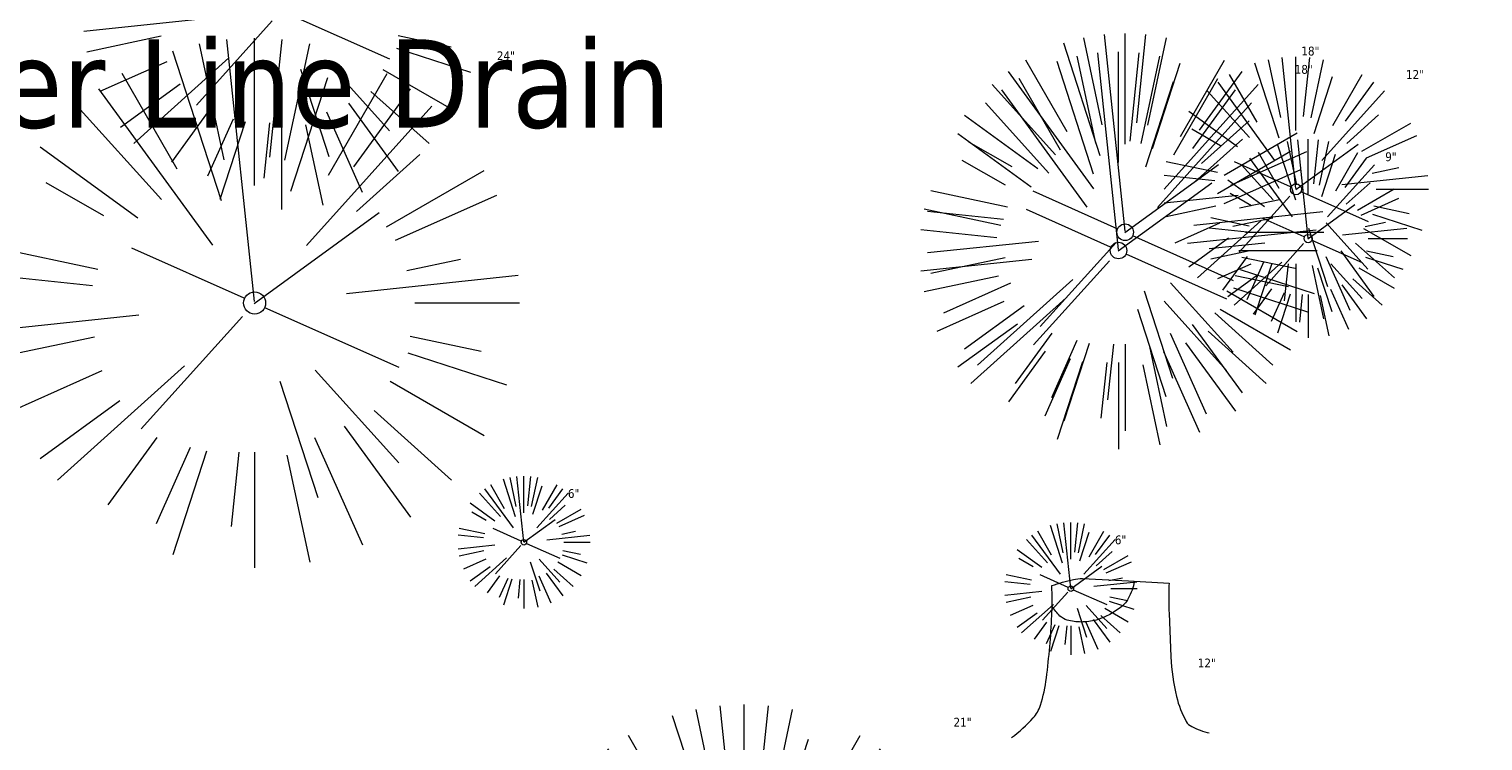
# Model space of a CAD drawing. Header units: feet. Extents: x 1133447 to 1140710, y 647622 to 649877.
# Tile 43 of 84: x 1134816 to 1134882, y 648455 to 648487. Entities that reach past the tile are written whole.
import ezdxf
from ezdxf import colors
from ezdxf.entities.mleader import LeaderData, LeaderLine
from ezdxf.math import Vec2, Vec3

# ---------------------------------------------------------------- set-up
doc = ezdxf.new("R2010")
doc.units = ezdxf.units.FT
doc.header["$MEASUREMENT"] = 0
doc.layers.add('C-PRKG-ASPH', color=8, linetype='Continuous')
doc.layers.add('G-XREF', color=7, linetype='Continuous')
doc.layers.add('V-ANNO-TEXT', color=7, linetype='Continuous', lineweight=13, plot=False)
doc.layers.add('V-SITE-VEGE', color=8, linetype='Continuous', lineweight=18)
doc.layers.add('V-SITE-VEGE-TEXT', color=8, linetype='Continuous', lineweight=18)
doc.styles.add('SEI-Dim & Leader', font='tahoma.ttf')

# ---------------------------------------------------------------- blocks, each defined once
blk = doc.blocks.new('V-SITE-VEGE-Stump')
for points in [[(-0.07764030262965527, 0.1564565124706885, -0.02766804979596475), (-0.05341885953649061, 0.1633605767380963, -0.0679781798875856), (-0.04316680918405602, 0.1642506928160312), (0.008593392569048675, 0.1616126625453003), (0.05395851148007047, 0.1590945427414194)], [(-0.122905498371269, -0.01429599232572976, 0.05261256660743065), (-0.09863241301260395, 0.007697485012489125, 0.1061947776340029), (-0.09053039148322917, 0.02191696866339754, 0.04486152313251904), (-0.08374707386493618, 0.05273626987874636, 0.02007395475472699), (-0.07764030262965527, 0.1228815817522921, 0.01167487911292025), (-0.07732468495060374, 0.1363966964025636, 0.007866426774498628), (-0.07764030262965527, 0.1564565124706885)], [(0.01506844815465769, 0.161253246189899, -0.08286378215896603), (0.008147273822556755, 0.1419669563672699, -0.1113242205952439), (-0.002098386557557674, 0.130555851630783, -0.03931328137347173), (-0.01592715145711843, 0.1222882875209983, -0.04919659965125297), (-0.02797848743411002, 0.1177254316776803, -0.06600187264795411), (-0.0446681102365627, 0.1155126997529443, -0.07018691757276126), (-0.06035359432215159, 0.1177254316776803, -0.1148593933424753), (-0.06850904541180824, 0.1222766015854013, -0.0759377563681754), (-0.07734269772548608, 0.1331671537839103)], [(0.05395851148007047, 0.1590945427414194, 0.004334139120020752), (0.05376627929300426, 0.1369184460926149, 0.00834373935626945), (0.05395851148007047, 0.1253997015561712), (0.05605689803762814, 0.07623641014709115, 0.04625247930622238), (0.06241632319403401, 0.03170819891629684, 0.06962485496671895), (0.07334360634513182, 0.00381048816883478, 0.1497246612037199), (0.07941695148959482, -0.001975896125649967, 0.05852299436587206), (0.09922370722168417, -0.009139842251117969)]]:
    blk.add_lwpolyline(points, format="xyb")
blk = doc.blocks.new('V-SITE-VEGE-Coniferious Tree 2')
at = {"color": 0, "linetype": 'ByBlock'}
for p, q in [((-0.0003172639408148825, 0.0025937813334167), (-0.05229705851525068, 0.4972664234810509)), ((-3.601054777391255e-05, 0.2219193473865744), (-3.601054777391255e-05, 0.5000060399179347)), ((0.02890183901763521, 0.2753366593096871), (0.05222503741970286, 0.4972664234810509)), ((-0.06264093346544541, 0.1926377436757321), (-0.1545378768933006, 0.4755369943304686)), ((-0.0574950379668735, 0.2703678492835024), (-0.1039851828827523, 0.4890788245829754)), ((0.0571938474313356, 0.2692740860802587), (0.1039131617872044, 0.4890788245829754)), ((-0.1460065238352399, 0.2528363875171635), (-0.2500390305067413, 0.4330260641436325)), ((0.06850648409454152, 0.2109817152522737), (0.1382469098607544, 0.425630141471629)), ((0.139142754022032, 0.2410654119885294), (0.2499670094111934, 0.4330260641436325)), ((-0.07913071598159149, 0.1088658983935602), (-0.2939353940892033, 0.4045257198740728)), ((0.1868724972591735, 0.2572635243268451), (0.2938633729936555, 0.4045257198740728)), ((-0.1756943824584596, 0.1950752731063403), (-0.3346129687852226, 0.3715878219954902)), ((0.09777767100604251, 0.108636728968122), (0.3345409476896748, 0.3715878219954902)), ((-0.2201011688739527, 0.1598873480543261), (-0.4045617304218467, 0.2938993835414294)), ((0.1919663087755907, 0.1728666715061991), (0.3115823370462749, 0.2805763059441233)), ((0.2487690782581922, 0.143647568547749), (0.4329900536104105, 0.2500030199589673)), ((-0.2844040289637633, 0.1641894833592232), (-0.393144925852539, 0.2269610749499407)), ((0.2658942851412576, 0.1183972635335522), (0.4567507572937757, 0.2033670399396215)), ((-0.0009318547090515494, -0.0006770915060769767), (0.2349564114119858, 0.1707208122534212)), ((-0.2961437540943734, 0.06292784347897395), (-0.4891148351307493, 0.1039491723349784)), ((-0.01992166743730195, 0.008854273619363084), (-0.2318825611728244, 0.1032199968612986)), ((0.2872695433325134, 0.06106323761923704), (0.3884790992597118, 0.08257391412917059)), ((-0.3060292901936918, 0.03215663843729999), (-0.4973024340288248, 0.05226104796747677)), ((0.173080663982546, 0.01818771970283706), (0.497230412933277, 0.05226104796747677)), ((0.3024988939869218, 0), (0.4999700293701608, 0)), ((-0.2182782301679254, -0.02292736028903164), (-0.4973024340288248, -0.05226104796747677)), ((-0.02300503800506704, -0.02554197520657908), (-0.2137781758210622, -0.2373882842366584)), ((0.01849546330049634, -0.008260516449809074), (0.2719985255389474, -0.1211160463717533)), ((-0.302185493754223, -0.0642195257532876), (-0.4891148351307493, -0.1039491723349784)), ((0.2936342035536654, -0.06241742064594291), (0.4274066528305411, -0.09084484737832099)), ((0.2891445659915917, -0.09395946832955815), (0.4755009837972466, -0.1545018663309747)), ((-0.2881436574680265, -0.1282723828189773), (-0.4568227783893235, -0.2033670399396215)), ((-0.1320480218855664, -0.1188660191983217), (-0.3716238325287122, -0.3345769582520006)), ((0.1143820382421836, -0.1271057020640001), (0.2718110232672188, -0.301920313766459)), ((0.04781873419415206, -0.1473038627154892), (0.1192466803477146, -0.3671294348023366)), ((0.2555295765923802, -0.1475434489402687), (0.4329900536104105, -0.2500030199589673)), ((-0.254528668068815, -0.1848980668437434), (-0.4045617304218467, -0.2938993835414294)), ((0.2253521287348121, -0.2029399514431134), (0.3715518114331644, -0.3345769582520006)), ((0.1688618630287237, -0.2324611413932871), (0.2938633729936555, -0.4045257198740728)), ((-0.1842986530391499, -0.2536176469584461), (-0.2766747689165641, -0.3807650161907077)), ((-0.1213812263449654, -0.2725449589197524), (-0.1855903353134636, -0.4167758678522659)), ((0.1131111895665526, -0.2541280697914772), (0.2033310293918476, -0.4567867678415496)), ((-0.09098502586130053, -0.2799408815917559), (-0.1545378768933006, -0.4755369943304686)), ((-0.02966136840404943, -0.2817638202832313), (-0.04434904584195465, -0.4216092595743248)), ((-3.601054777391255e-05, -0.2817638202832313), (-3.601054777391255e-05, -0.5000060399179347)), ((0.06104806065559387, -0.2873055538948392), (0.1039131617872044, -0.4890788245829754))]:
    blk.add_line(p, q, dxfattribs=at)
blk.add_circle((-3.601054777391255e-05, 0), 0.02083358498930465)
blk = doc.blocks.new('_Open90')
at = {"color": 0, "linetype": 'ByBlock', "lineweight": -2}
for p, q in [((-0.5, 0.5), (0, 0)), ((0, 0), (-1, 0)), ((0, 0), (-0.5, -0.5))]:
    blk.add_line(p, q, dxfattribs=at)
blk = doc.blocks.new('C_PHTCH-PACTOLA_02403811')
at = {"layer": 'C-PRKG-ASPH'}
h = blk.add_hatch(dxfattribs=at)
h.set_pattern_fill('ANSI31', color=256, scale=10, angle=70)
h.set_pattern_definition([(115, (0, 0), (-1.132884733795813, -0.5282728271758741), [])])
edge = h.paths.add_edge_path(flags=16)
edge.add_arc((1135093.567290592, 648760.3570235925), 541.9999999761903, 143.5703577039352, 153.2664360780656, ccw=False)
edge.add_arc((1135093.567290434, 648760.3570237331), 541.9999997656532, 133.8742793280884, 143.5703577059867, ccw=False)
edge.add_line((1134717.918854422, 649151.0643979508), (1134791.743864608, 649222.0439889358))
edge.add_arc((1134924.814897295, 649083.6384245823), 191.9999999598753, 124.33581191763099, 133.8742793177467, ccw=False)
edge.add_line((1134816.518779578, 649242.1816391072), (1134837.543218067, 649256.5428028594))
edge.add_arc((1134886.614896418, 649184.7029087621), 87.00000000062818, 64.86660358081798, 124.33581191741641, ccw=False)
edge.add_line((1134923.566161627, 649263.4658695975), (1134945.862647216, 649253.0055803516))
edge.add_arc((1134736.896871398, 648807.5874571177), 491.9999999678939, 56.45911934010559, 64.86660355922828, ccw=False)
edge.add_line((1135008.742528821, 649217.6654234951), (1135070.901654, 649176.4593855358))
edge.add_arc((1135036.644680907, 649124.7828938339), 62.00000000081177, -10.868034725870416, 56.45911933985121, ccw=False)
edge.add_line((1135097.532652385, 649113.0929439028), (1135091.831089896, 649083.3959326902))
edge.add_arc((1135001.481196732, 649100.7423100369), 92.00000001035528, 337.8486329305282, 349.13196525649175, ccw=False)
edge.add_line((1135086.690765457, 649066.0532714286), (1135029.43531187, 648925.4119419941))
edge.add_arc((1134573.749357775, 649110.9228871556), 491.9999995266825, 335.73595333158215, 337.84863296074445, ccw=False)
edge.add_line((1135022.286728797, 648908.7392420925), (1134970.105907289, 648792.9779079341))
edge.add_line((1134970.105907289, 648792.9779079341), (1134955.070696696, 648759.622817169))
edge.add_arc((1134506.533324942, 648961.8064625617), 492.0000003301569, 331.3465562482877, 335.7359533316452, ccw=False)
edge.add_line((1134938.281078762, 648725.8872446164), (1134902.771388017, 648660.9021647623))
edge.add_arc((1134778.161263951, 648728.9926705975), 142.0000000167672, 305.95733191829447, 331.34655630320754, ccw=False)
edge.add_line((1134861.541195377, 648614.0501326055), (1134757.483908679, 648538.5664206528))
edge.add_arc((1134835.579196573, 648430.9089730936), 133.0000000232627, 125.9573319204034, 166.4171722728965)
edge.add_arc((1134672.277915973, 648470.363906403), 35.00000000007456, 244.10855969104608, 346.41717227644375, ccw=False)
edge.add_arc((1134691.461854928, 648509.9128519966), 78.95614352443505, 214.9055155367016, 244.1168481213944, ccw=False)
edge.add_line((1134626.710174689, 648464.732186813), (1134623.062749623, 648469.9579645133))
edge.add_arc((1134821.506139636, 648608.4650796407), 241.9999999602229, 191.1167612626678, 214.9138039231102, ccw=False)
edge.add_line((1134584.046954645, 648561.8052956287), (1134566.403948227, 648651.5934078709))
edge.add_arc((1135049.172208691, 648746.4554480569), 491.9999999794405, 187.9519260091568, 191.1167612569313, ccw=False)
edge.add_line((1134561.903038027, 648678.391101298), (1134552.825444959, 648743.3771249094))
edge.add_arc((1134842.017716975, 648783.7730382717), 292.0000000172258, 166.3961174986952, 187.9519260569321, ccw=False)
edge.add_line((1134558.209758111, 648852.4537669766), (1134566.77306571, 648887.8397463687))
edge.add_arc((1135093.567290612, 648760.357023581), 542.0000000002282, 158.0478401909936, 166.396117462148, ccw=False)
edge.add_arc((1135093.567290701, 648760.357023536), 542.0000000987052, 153.2664360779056, 158.0478401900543, ccw=False)
edge = h.paths.add_edge_path()
edge.add_line((1134664.934415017, 648091.0186503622), (1134641.753924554, 648097.236757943))
edge.add_arc((1135131.441785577, 647965.8792352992), 506.9999999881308, 154.1154939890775, 164.9840567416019, ccw=False)
edge.add_arc((1135131.44177555, 647965.8792402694), 506.9999887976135, 153.4314984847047, 154.115493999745, ccw=False)
edge.add_arc((1134241.513528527, 648410.9103548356), 488.0000000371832, 333.4314984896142, 338.6383717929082)
edge.add_line((1134695.987914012, 648233.1548120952), (1134704.112198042, 648253.9264793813))
edge.add_arc((1134529.027803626, 648322.4060737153), 188.0000000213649, 338.6383717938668, 377.1954705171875)
edge.add_arc((1134651.306425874, 648360.2470375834), 60.00000000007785, 17.1954705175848, 74.97265706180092)
edge.add_line((1134666.863224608, 648418.1951696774), (1134661.500576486, 648419.8056636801))
edge.add_arc((1134691.489318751, 648509.9450223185), 94.99699278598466, 223.9418846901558, 251.5980721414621, ccw=False)
edge.add_arc((1134691.535842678, 648509.9839590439), 95.05751145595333, 214.9165962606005, 223.9393241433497, ccw=False)
edge.add_line((1134613.590003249, 648455.5746160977), (1134609.942525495, 648460.8004692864))
edge.add_arc((1134821.506139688, 648608.4650796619), 258.0000000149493, 191.1167612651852, 214.9138039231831, ccw=False)
edge.add_line((1134568.347173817, 648558.7203512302), (1134550.704167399, 648648.5084634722))
edge.add_arc((1135049.172208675, 648746.4554480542), 507.9999999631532, 187.9519260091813, 191.1167612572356, ccw=False)
edge.add_line((1134546.056886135, 648676.177626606), (1134536.979293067, 648741.163650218))
edge.add_arc((1134842.01771694, 648783.7730382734), 307.9999999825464, 166.3961174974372, 187.9519260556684, ccw=False)
edge.add_line((1134542.658637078, 648856.2170945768), (1134551.221944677, 648891.6030739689))
edge.add_arc((1135093.567290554, 648760.3570237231), 557.9999999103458, 163.9213237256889, 166.3961174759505, ccw=False)
edge.add_arc((1134538.177323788, 648920.4382053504), 19.99999999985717, 343.9213237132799, 402.7699397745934)
edge.add_line((1134552.859048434, 648934.0193305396), (1134533.446357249, 648955.005204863))
edge.add_arc((1135093.567290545, 648760.3570234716), 592.9783928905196, 146.0187423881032, 160.8370986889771, ccw=False)
edge.add_line((1134601.857481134, 649091.7855040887), (1134616.582948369, 649064.0343807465))
edge.add_arc((1134620.999668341, 649066.3780071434), 5.000000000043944, 207.9515834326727, 327.0740857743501)
edge.add_arc((1135093.567290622, 648760.3570235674), 558.0000000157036, 133.8742793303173, 147.0740857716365, ccw=False)
edge.add_line((1134706.829601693, 649162.5981949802), (1134780.654611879, 649233.5777859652))
edge.add_arc((1134924.814897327, 649083.6384245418), 208.0000000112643, 124.3358119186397, 133.8742793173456, ccw=False)
edge.add_line((1134807.494103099, 649255.3935736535), (1134828.518541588, 649269.7547374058))
edge.add_arc((1134886.614896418, 649184.7029087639), 102.9999999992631, 64.86660357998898, 124.33581191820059, ccw=False)
edge.add_line((1134930.361796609, 649277.9510118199), (1134952.658282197, 649267.4907225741))
edge.add_arc((1134736.896871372, 648807.5874570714), 508.0000000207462, 56.4591193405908, 64.86660355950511, ccw=False)
edge.add_line((1135017.583038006, 649231.0012923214), (1135079.742163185, 649189.7952543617))
edge.add_arc((1135036.644680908, 649124.782893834), 77.99999999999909, -10.868034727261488, 56.45911934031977, ccw=False)
edge.add_line((1135113.245677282, 649110.0761826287), (1135107.544114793, 649080.3791714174))
edge.add_arc((1135001.481196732, 649100.7423100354), 108.0000000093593, 337.84863293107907, 349.131965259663, ccw=False)
edge.add_line((1135101.509820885, 649060.0203951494), (1135044.254367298, 648919.3790657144))
edge.add_arc((1134573.749357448, 649110.9228872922), 507.9999998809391, 335.7359533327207, 337.84863295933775, ccw=False)
edge.add_line((1135036.873309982, 648902.1641641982), (1134969.657277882, 648753.0477392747))
edge.add_arc((1134506.53332524, 648961.8064624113), 507.9999999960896, 331.346556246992, 335.73595333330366, ccw=False)
edge.add_line((1134952.321656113, 648718.215074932), (1134916.811965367, 648653.2299950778))
edge.add_arc((1134778.161263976, 648728.9926705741), 157.9999999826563, 305.9573319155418, 331.3465563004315, ccw=False)
edge.add_line((1134870.936117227, 648601.0988607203), (1134766.878830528, 648525.6151487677))
edge.add_arc((1134835.579196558, 648430.9089731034), 117.0000000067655, 125.9573319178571, 162.264860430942)
edge.add_arc((1134752.713885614, 648457.4106757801), 29.99999999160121, 162.264860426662, 196.8024120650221)
edge.add_arc((1134835.579196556, 648430.9089731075), 113.0000000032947, 170.9217318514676, 197.5476736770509)
edge.add_line((1134727.837491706, 648396.8395581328), (1134731.162683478, 648386.3239143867))
edge.add_arc((1134529.027802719, 648322.4060734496), 212.0000009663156, 11.340079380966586, 17.54767372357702, ccw=False)
edge.add_arc((1134529.055568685, 648322.403813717), 211.9732215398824, -20.64909134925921, 11.342153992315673, ccw=False)
edge.add_arc((1134759.869013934, 648235.3149369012), 34.72371615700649, 159.1871917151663, 239.4135572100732)
edge.add_line((1134742.200276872, 648205.422593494), (1134709.513, 648185.696))
edge.add_line((1134709.513, 648185.696), (1134698.996135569, 648181.0065459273))
edge.add_arc((1135131.441785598, 647965.8792352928), 483.0000000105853, 153.5511843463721, 164.9840567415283)
blk = doc.blocks.new('C_XBASE-PACTOLA_02403811')
at = {"layer": 'V-SITE-VEGE'}
for name, p, xscale, yscale, zscale in [('V-SITE-VEGE-Coniferious Tree 2', (1134827.175, 648487.772), 17.99978256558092, 17.99978256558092, 17.99978256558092), ('V-SITE-VEGE-Coniferious Tree 2', (1134865.382, 648477.737), 17.99978256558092, 17.99978256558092, 17.99978256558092), ('V-SITE-VEGE-Coniferious Tree 2', (1134865.081, 648476.907), 17.99978256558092, 17.99978256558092, 17.99978256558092), ('V-SITE-VEGE-Coniferious Tree 2', (1134873.667, 648477.45), 8.999891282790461, 8.999891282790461, 8.999891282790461), ('V-SITE-VEGE-Stump', (1134865.191, 648455.422), 40.31522404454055, 40.31522404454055, 40.31522404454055), ('V-SITE-VEGE-Coniferious Tree 2', (1134848.136, 648445.84), 20.99974632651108, 20.99974632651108, 20.99974632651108)]:
    blk.add_blockref(name, p, dxfattribs=dict(at, xscale=xscale, yscale=yscale, zscale=zscale))
at = {"layer": 'V-SITE-VEGE', "rotation": 8.537736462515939e-07}
for p, xscale, yscale, zscale in [((1134825.963, 648474.532), 23.99971008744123, 23.99971008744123, 23.99971008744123), ((1134873.113, 648479.683), 11.99985504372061, 11.99985504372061, 11.99985504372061), ((1134838.156, 648463.693), 5.999927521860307, 5.999927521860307, 5.999927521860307), ((1134862.922, 648461.592), 5.999927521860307, 5.999927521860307, 5.999927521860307)]:
    blk.add_blockref('V-SITE-VEGE-Coniferious Tree 2', p, dxfattribs=dict(at, xscale=xscale, yscale=yscale, zscale=zscale))
at = {"layer": 'V-SITE-VEGE-TEXT', "char_height": 0.4, "attachment_point": 7, "style": 'SEI-Dim & Leader'}
for s, insert in [('24"', (1134836.930125, 648485.532)), ('18"', (1134873.35734375, 648485.737)), ('18"', (1134873.05634375, 648484.907)), ('12"', (1134878.0965625, 648484.683)), ('9"', (1134877.154671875, 648480.95)), ('6"', (1134840.14778125, 648465.693)), ('6"', (1134864.91378125, 648463.592)), ('12"', (1134868.668594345, 648458.022)), ('21"', (1134857.607234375, 648455.34))]:
    blk.add_mtext(s, dxfattribs=dict(at, insert=insert))
at = {"layer": 'V-ANNO-TEXT'}
ml = blk.add_multileader_mtext('Standard', dxfattribs=at)
ml.set_content('Water Line Drain', color=256, style='SEI-Dim & Leader')
ml.set_leader_properties(color=256, linetype='ByLayer', lineweight=-1)
ml.set_arrow_properties(name='OPEN90')
ml.build(insert=Vec2(0, 0))
ml.multileader.update_dxf_attribs({"text_left_attachment_type": 2, "text_right_attachment_type": 2, "dogleg_length": 0.1, "arrow_head_size": 3.2, "scale": 40})
ctx = ml.context
ctx.base_point, ctx.scale, ctx.arrow_head_size, ctx.plane_origin = Vec3(1134802.954997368, 648484.4221509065), 40, 3.2, Vec3(1134788.07, 648495.081)
ctx.left_attachment, ctx.right_attachment = 2, 2
notes = []
notes.append((ctx, [(0, (1, 1, 0), (1134798.954997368, 648484.4221509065), (1, 0), 4, [(0, [(1134788.07, 648495.081)], 0, [])])]))
ctx.mtext.insert, ctx.mtext.flow_direction = Vec3(1134804.954997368, 648486.4772214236), 5
for ctx, leaders in notes:
    for number, flags, end, landing, length, lines in leaders:
        leader = LeaderData()
        leader.index, (leader.has_last_leader_line, leader.has_dogleg_vector, leader.attachment_direction) = number, flags
        leader.last_leader_point, leader.dogleg_vector, leader.dogleg_length = Vec3(end), Vec3(landing), length
        for number, points, colour, breaks in lines:
            line = LeaderLine()
            line.index, line.vertices, line.color, line.breaks = number, Vec3.list(points), colors.encode_raw_color(colour), breaks
            leader.lines.append(line)
        ctx.leaders.append(leader)

msp = doc.modelspace()

# ---------------------------------------------------------------- block references
at = {"layer": 'G-XREF'}
msp.add_blockref('C_XBASE-PACTOLA_02403811', (0, 0), dxfattribs=at)

# ---------------------------------------------------------------- next in the draw order: block references
msp.add_blockref('C_PHTCH-PACTOLA_02403811', (0, 0), dxfattribs=at)

doc.saveas('drawing.dxf')
